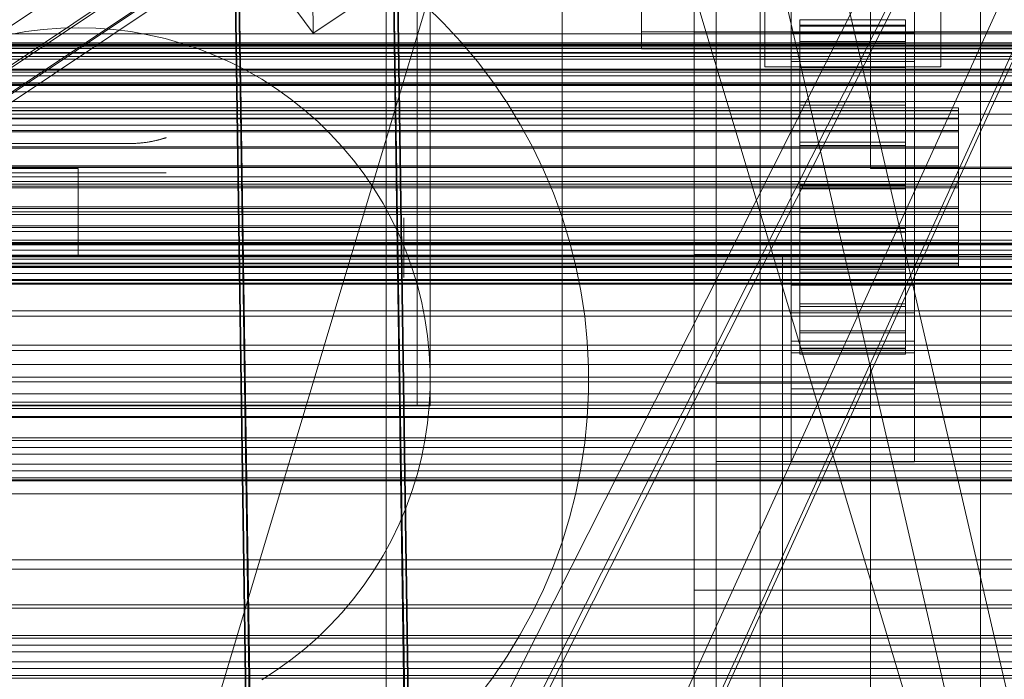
# Model space of a CAD drawing. Header units: millimetres. Extents: x -4738 to 65662, y -68080 to 6847.
# Tile 238 of 256: x 333 to 445, y -34808 to -34733. Entities that reach past the tile are written whole.
import ezdxf

# ---------------------------------------------------------------- set-up
doc = ezdxf.new("R2010")
doc.units = ezdxf.units.MM
for name, color, linetype, lineweight in [('COTAS_O', 1, 'Continuous', 0), ('COTAS_P', 1, 'Continuous', 0), ('frontal_briquetadora', 7, 'Continuous', 0), ('frontal_C01', 7, 'Continuous', 0), ('frontal_C02', 7, 'Continuous', 0), ('frontal_C03', 7, 'Continuous', 0), ('frontal_C05', 7, 'Continuous', 0), ('frontal_mezcladora', 7, 'Continuous', 0), ('frontal_tolva-C01', 7, 'Continuous', 0)]:
    doc.layers.add(name, color=color, linetype=linetype, lineweight=lineweight)
doc.dimstyles.new('R19_100', dxfattribs={"dimtxt": 250, "dimasz": 150, "dimexe": 150, "dimexo": 80, "dimgap": 100, "dimtad": 1, "dimtih": 1, "dimtoh": 1, "dimdsep": 46, "dimcen": 0.09, "dimadec": 0, "dimazin": 0, "dimtfac": 1, "dimtdec": 4, "dimtofl": 0, "dimtmove": 0, "dimatfit": 3, "dimfxl": 1, "dimtolj": 1, "dimtzin": 0, "dimarcsym": 0})

# ---------------------------------------------------------------- blocks, each defined once
blk = doc.blocks.new('DIM_R31_49')
at = {"layer": 'COTAS_P'}
for p, q in [((-150, -32300), (550, -32300)), ((550, -32300), (505, -32450)), ((550, -34900), (550, -32300)), ((550, -32300), (595, -32450)), ((550, -34900), (505, -34750)), ((550, -34900), (595, -34750)), ((-150, -34900), (550, -34900))]:
    blk.add_line(p, q, dxfattribs=at)
blk.add_text('2600 P', height=250, rotation=90, dxfattribs=at).set_placement((450, -33600))
blk = doc.blocks.new('DIM_R31_52')
at = {"layer": 'COTAS_O'}
for p, q in [((-650, -34200), (-500, -34155)), ((650, -34200), (500, -34155)), ((-650, -34900), (-650, -34200)), ((-650, -34200), (650, -34200)), ((-650, -34200), (-500, -34245)), ((650, -34200), (500, -34245)), ((650, -34900), (650, -34200))]:
    blk.add_line(p, q, dxfattribs=at)
blk.add_text('1300 O', height=250, dxfattribs=at).set_placement((0, -34100))
blk = doc.blocks.new('DIM_R31_57')
at = {"layer": 'COTAS_P'}
for p, q in [((-305, -34680), (395, -34680)), ((395, -34680), (350, -34830)), ((395, -36000), (395, -34680)), ((395, -34680), (440, -34830)), ((395, -36000), (350, -35850)), ((395, -36000), (440, -35850)), ((-305, -36000), (395, -36000))]:
    blk.add_line(p, q, dxfattribs=at)
blk.add_text('1320 P', height=250, rotation=90, dxfattribs=at).set_placement((295, -35340))

msp = doc.modelspace()

# ---------------------------------------------------------------- linework, layer by layer
at = {"layer": 'frontal_briquetadora'}
for p, q in [((430, -34736), (430, -34680)), ((210, -34736), (430, -34736)), ((320, -34736), (430, -34736)), ((430, -34750), (430, -34736)), ((210, -34750), (340, -34750)), ((320, -34750), (340, -34750)), ((340, -34760), (340, -34750)), ((430, -34750), (490, -34750)), ((-490, -34760), (490, -34760)), ((-490, -34760), (340, -34760)), ((320, -34760), (340, -34760)), ((320, -34760), (490, -34760)), ((410, -34760), (420, -34760)), ((410, -34940), (410, -34760)), ((420, -34940), (420, -34760))]:
    msp.add_line(p, q, dxfattribs=at)
at = {"layer": 'frontal_C01'}
for p, q in [((410, -34734.501), (410, -34410.962)), ((418, -34593.145), (418, -34738.446)), ((438, -34738.446), (438, -34593.145)), ((707.595, -35975), (390, -34599.343)), ((714.595, -35975), (397, -34599.343)), ((410, -34970.428), (410, -34646.889)), ((360.514, -34878.394), (357.646, -34683.283)), ((375.644, -34683.038), (378.512, -34878.148)), ((360.514, -34883.786), (357.646, -34688.676)), ((378.512, -34883.541), (375.644, -34688.43)), ((410, -35018.576), (410, -34695.038)), ((410, -34695.982), (410, -34734.501)), ((410, -35019.521), (410, -34695.982)), ((417.5, -35304.951), (417.5, -34702.151)), ((442.5, -34702.151), (442.5, -35304.951)), ((412.5, -34990.458), (412.5, -34711.197)), ((404, -34717.205), (404, -34734.46)), ((412.5, -34998.546), (412.5, -34719.286)), ((421, -34766.411), (421, -34725.966)), ((435, -34725.966), (435, -34766.411)), ((404, -34726.757), (404, -34734.46)), ((417.5, -35331.131), (417.5, -34728.332)), ((421, -34729.202), (421, -34769.646)), ((435, -34769.646), (435, -34729.202)), ((442.5, -35331.131), (442.5, -34728.332)), ((418, -34733.054), (418, -34738.446)), ((422, -34743.121), (422, -34733.121)), ((422, -34733.121), (422, -34733.714)), ((422, -34733.121), (434, -34733.121)), ((422, -34733.824), (422, -34733.121)), ((422, -34743.401), (422, -34733.714)), ((422, -34733.714), (422, -34735.56)), ((422, -34733.714), (434, -34733.714)), ((422, -34743.453), (422, -34733.824)), ((422, -34733.824), (434, -34733.824)), ((422, -34735.773), (422, -34733.824)), ((434, -34733.714), (434, -34733.121)), ((434, -34733.121), (434, -34743.121)), ((434, -34733.121), (434, -34733.824)), ((434, -34735.56), (434, -34733.714)), ((434, -34733.714), (434, -34743.401)), ((434, -34733.824), (434, -34743.453)), ((434, -34733.824), (434, -34735.773)), ((438, -34738.446), (438, -34733.054)), ((404, -34734.46), (456, -34734.46)), ((410, -34734.501), (450, -34734.501)), ((410, -35058.04), (410, -34734.501)), ((421, -34737.829), (421, -34734.594)), ((421, -34734.594), (435, -34734.594)), ((421, -34775.039), (421, -34734.594)), ((435, -34734.594), (435, -34737.829)), ((435, -34734.594), (435, -34775.039)), ((422, -34744.276), (422, -34735.56)), ((422, -34735.56), (422, -34738.536)), ((422, -34735.56), (434, -34735.56)), ((422, -34744.377), (422, -34735.773)), ((422, -34735.773), (434, -34735.773)), ((422, -34738.836), (422, -34735.773)), ((434, -34738.536), (434, -34735.56)), ((434, -34735.56), (434, -34744.276)), ((434, -34735.773), (434, -34744.377)), ((434, -34735.773), (434, -34738.836)), ((435, -34737.829), (421, -34737.829)), ((421, -34737.829), (421, -34778.274)), ((435, -34778.274), (435, -34737.829)), ((418, -34738.446), (438, -34738.446)), ((422, -34745.685), (422, -34738.536)), ((422, -34738.536), (422, -34742.437)), ((422, -34738.536), (434, -34738.536)), ((422, -34745.828), (422, -34738.836)), ((422, -34738.836), (434, -34738.836)), ((422, -34742.805), (422, -34738.836)), ((434, -34742.437), (434, -34738.536)), ((434, -34738.536), (434, -34745.685)), ((434, -34738.836), (434, -34745.828)), ((434, -34738.836), (434, -34742.805)), ((422, -34747.533), (422, -34742.437)), ((422, -34742.437), (422, -34746.997)), ((422, -34742.437), (434, -34742.437)), ((422, -34747.708), (422, -34742.805)), ((422, -34742.805), (434, -34742.805)), ((422, -34747.408), (422, -34742.805)), ((434, -34746.997), (434, -34742.437)), ((434, -34742.437), (434, -34747.533)), ((434, -34742.805), (434, -34747.708)), ((434, -34742.805), (434, -34747.408)), ((-440, -34743.121), (440, -34743.121)), ((-440, -34743.401), (440, -34743.401)), ((-440, -34743.453), (440, -34743.453)), ((422, -34743.401), (422, -34743.121)), ((434, -34743.121), (422, -34743.121)), ((422, -34743.121), (422, -34743.453)), ((422, -34744.276), (422, -34743.401)), ((434, -34743.401), (422, -34743.401)), ((434, -34743.453), (422, -34743.453)), ((422, -34743.453), (422, -34744.377)), ((434, -34743.121), (434, -34743.401)), ((434, -34743.453), (434, -34743.121)), ((434, -34743.401), (434, -34744.276)), ((434, -34744.377), (434, -34743.453)), ((440, -34743.401), (440, -34743.121)), ((440, -34743.121), (440, -34743.453)), ((440, -34744.276), (440, -34743.401)), ((440, -34743.453), (440, -34744.377)), ((-440, -34744.276), (440, -34744.276)), ((-440, -34744.377), (440, -34744.377)), ((422, -34745.685), (422, -34744.276)), ((434, -34744.276), (422, -34744.276)), ((434, -34744.377), (422, -34744.377)), ((422, -34744.377), (422, -34745.828)), ((434, -34744.276), (434, -34745.685)), ((434, -34745.828), (434, -34744.377)), ((440, -34745.685), (440, -34744.276)), ((440, -34744.377), (440, -34745.828)), ((-440, -34745.685), (440, -34745.685)), ((-440, -34745.828), (440, -34745.828)), ((422, -34747.533), (422, -34745.685)), ((434, -34745.685), (422, -34745.685)), ((434, -34745.828), (422, -34745.828)), ((422, -34745.828), (422, -34747.708)), ((434, -34745.685), (434, -34747.533)), ((434, -34747.708), (434, -34745.828)), ((440, -34747.533), (440, -34745.685)), ((440, -34745.828), (440, -34747.708)), ((422, -34746.997), (422, -34749.694)), ((434, -34746.997), (422, -34746.997)), ((422, -34746.997), (422, -34751.907)), ((434, -34749.694), (434, -34746.997)), ((434, -34751.907), (434, -34746.997)), ((-440, -34747.533), (440, -34747.533)), ((-440, -34747.708), (440, -34747.708)), ((422, -34749.888), (422, -34747.408)), ((422, -34747.408), (434, -34747.408)), ((422, -34752.333), (422, -34747.408)), ((422, -34749.694), (422, -34747.533)), ((434, -34747.533), (422, -34747.533)), ((434, -34747.708), (422, -34747.708)), ((422, -34747.708), (422, -34749.888)), ((434, -34747.408), (434, -34749.888)), ((434, -34747.408), (434, -34752.333)), ((434, -34747.533), (434, -34749.694)), ((434, -34749.888), (434, -34747.708)), ((440, -34749.694), (440, -34747.533)), ((440, -34747.708), (440, -34749.888)), ((440, -34749.694), (-440, -34749.694)), ((-440, -34749.888), (440, -34749.888)), ((422, -34749.694), (434, -34749.694)), ((422, -34752.019), (422, -34749.694)), ((434, -34749.888), (422, -34749.888)), ((422, -34749.888), (422, -34752.221)), ((434, -34749.694), (434, -34752.019)), ((434, -34752.221), (434, -34749.888)), ((440, -34752.019), (440, -34749.694)), ((440, -34749.888), (440, -34752.221)), ((-440, -34752.019), (440, -34752.019)), ((-440, -34752.221), (440, -34752.221)), ((422, -34752.019), (422, -34751.907)), ((422, -34751.907), (422, -34756.832)), ((422, -34751.907), (434, -34751.907)), ((422, -34754.352), (422, -34752.019)), ((434, -34752.019), (422, -34752.019)), ((422, -34752.221), (422, -34752.333)), ((434, -34752.221), (422, -34752.221)), ((422, -34752.221), (422, -34754.547)), ((422, -34752.333), (434, -34752.333)), ((422, -34757.243), (422, -34752.333)), ((434, -34756.832), (434, -34751.907)), ((434, -34751.907), (434, -34752.019)), ((434, -34752.019), (434, -34754.352)), ((434, -34752.333), (434, -34752.221)), ((434, -34754.547), (434, -34752.221)), ((434, -34752.333), (434, -34757.243)), ((440, -34754.352), (440, -34752.019)), ((440, -34752.221), (440, -34754.547)), ((-440, -34754.352), (440, -34754.352)), ((-440, -34754.547), (440, -34754.547)), ((422, -34756.533), (422, -34754.352)), ((422, -34754.352), (422, -34756.832)), ((434, -34754.352), (422, -34754.352)), ((422, -34754.547), (422, -34757.243)), ((434, -34754.547), (422, -34754.547)), ((422, -34754.547), (422, -34756.707)), ((434, -34756.832), (434, -34754.352)), ((434, -34754.352), (434, -34756.533)), ((434, -34757.243), (434, -34754.547)), ((434, -34756.707), (434, -34754.547)), ((440, -34756.533), (440, -34754.352)), ((440, -34754.547), (440, -34756.707)), ((-440, -34756.533), (440, -34756.533)), ((-440, -34756.707), (440, -34756.707)), ((422, -34758.412), (422, -34756.533)), ((422, -34756.533), (422, -34761.435)), ((434, -34756.533), (422, -34756.533)), ((422, -34756.707), (422, -34761.804)), ((434, -34756.707), (422, -34756.707)), ((422, -34756.707), (422, -34758.555)), ((422, -34756.832), (422, -34761.435)), ((422, -34756.832), (434, -34756.832)), ((422, -34757.243), (434, -34757.243)), ((422, -34761.804), (422, -34757.243)), ((434, -34761.435), (434, -34756.533)), ((434, -34756.533), (434, -34758.412)), ((434, -34761.804), (434, -34756.707)), ((434, -34758.555), (434, -34756.707)), ((434, -34761.435), (434, -34756.832)), ((434, -34757.243), (434, -34761.804)), ((440, -34758.412), (440, -34756.533)), ((440, -34756.707), (440, -34758.555)), ((-440, -34758.412), (440, -34758.412)), ((422, -34759.864), (422, -34758.412)), ((422, -34758.412), (422, -34765.404)), ((434, -34758.412), (422, -34758.412)), ((434, -34765.404), (434, -34758.412)), ((434, -34758.412), (434, -34759.864)), ((440, -34759.864), (440, -34758.412)), ((-440, -34758.555), (440, -34758.555)), ((422, -34758.555), (422, -34765.705)), ((434, -34758.555), (422, -34758.555)), ((422, -34758.555), (422, -34759.964)), ((434, -34765.705), (434, -34758.555)), ((434, -34759.964), (434, -34758.555)), ((440, -34758.555), (440, -34759.964)), ((-440, -34759.864), (440, -34759.864)), ((-440, -34759.964), (440, -34759.964)), ((422, -34760.787), (422, -34759.864)), ((422, -34759.864), (422, -34768.467)), ((434, -34759.864), (422, -34759.864)), ((422, -34759.964), (422, -34768.68)), ((434, -34759.964), (422, -34759.964)), ((422, -34759.964), (422, -34760.839)), ((434, -34768.467), (434, -34759.864)), ((434, -34759.864), (434, -34760.787)), ((434, -34768.68), (434, -34759.964)), ((434, -34760.839), (434, -34759.964)), ((440, -34760.787), (440, -34759.864)), ((440, -34759.964), (440, -34760.839)), ((-440, -34760.787), (440, -34760.787)), ((-440, -34760.839), (440, -34760.839)), ((-440, -34761.12), (440, -34761.12)), ((422, -34761.12), (422, -34760.787)), ((422, -34760.787), (422, -34770.417)), ((434, -34760.787), (422, -34760.787)), ((422, -34760.839), (422, -34770.527)), ((434, -34760.839), (422, -34760.839)), ((422, -34760.839), (422, -34761.12)), ((422, -34761.12), (422, -34771.119)), ((434, -34761.12), (422, -34761.12)), ((422, -34761.435), (422, -34765.404)), ((422, -34761.435), (434, -34761.435)), ((422, -34761.804), (434, -34761.804)), ((422, -34765.705), (422, -34761.804)), ((434, -34770.417), (434, -34760.787)), ((434, -34760.787), (434, -34761.12)), ((434, -34770.527), (434, -34760.839)), ((434, -34761.12), (434, -34760.839)), ((434, -34771.119), (434, -34761.12)), ((434, -34765.404), (434, -34761.435)), ((434, -34761.804), (434, -34765.705)), ((440, -34761.12), (440, -34760.787)), ((440, -34760.839), (440, -34761.12)), ((421, -34775.655), (421, -34763.252)), ((421, -34763.252), (435, -34763.252)), ((421, -34770.956), (421, -34763.252)), ((435, -34763.252), (435, -34775.655)), ((435, -34763.252), (435, -34770.956)), ((422, -34765.404), (422, -34768.467)), ((422, -34765.404), (434, -34765.404)), ((422, -34765.705), (434, -34765.705)), ((422, -34768.68), (422, -34765.705)), ((434, -34768.467), (434, -34765.404)), ((434, -34765.705), (434, -34768.68)), ((435, -34766.411), (421, -34766.411)), ((421, -34766.411), (421, -34769.646)), ((435, -34769.646), (435, -34766.411)), ((422, -34768.467), (422, -34770.417)), ((422, -34768.467), (434, -34768.467)), ((434, -34770.417), (434, -34768.467)), ((421, -34769.646), (435, -34769.646)), ((422, -34768.68), (434, -34768.68)), ((422, -34770.527), (422, -34768.68)), ((434, -34768.68), (434, -34770.527)), ((422, -34770.417), (422, -34771.119)), ((422, -34770.417), (434, -34770.417)), ((422, -34770.527), (434, -34770.527)), ((422, -34771.119), (422, -34770.527)), ((434, -34771.119), (434, -34770.417)), ((434, -34770.527), (434, -34771.119)), ((435, -34770.956), (421, -34770.956)), ((421, -34770.956), (421, -34783.358)), ((422, -34771.119), (434, -34771.119)), ((435, -34783.358), (435, -34770.956)), ((435, -34775.039), (421, -34775.039)), ((421, -34775.039), (421, -34778.274)), ((435, -34778.274), (435, -34775.039)), ((435, -34775.655), (421, -34775.655)), ((421, -34775.655), (421, -34783.358)), ((435, -34783.358), (435, -34775.655)), ((421, -34778.274), (435, -34778.274)), ((421, -34783.358), (435, -34783.358))]:
    msp.add_line(p, q, dxfattribs=at)
at = {"layer": 'frontal_C02'}
for p, q in [((410, -34759.774), (410, -34402.112)), ((417.5, -34946.786), (417.5, -34407.76)), ((442.5, -34407.76), (442.5, -34946.786)), ((417.5, -34973.672), (417.5, -34434.646)), ((442.5, -34973.672), (442.5, -34434.646)), ((410, -34797.956), (410, -34440.294)), ((410, -34936.365), (410, -34578.704)), ((410, -34984.093), (410, -34626.431)), ((360.514, -34906.365), (357.646, -34712.96)), ((375.644, -34712.717), (378.512, -34906.121)), ((173.554, -34839.982), (357.863, -34716.728)), ((404, -34717.334), (404, -34736.409)), ((360.514, -34912.326), (357.646, -34718.921)), ((378.512, -34912.083), (375.644, -34718.678)), ((366.618, -34720.317), (366.675, -34734.624)), ((175.016, -34843.792), (359.326, -34720.537)), ((171.275, -34845.965), (355.584, -34722.71)), ((175.521, -34846.427), (359.83, -34723.173)), ((173.584, -34847.553), (357.893, -34724.298)), ((175.032, -34847.71), (359.341, -34724.456)), ((360.939, -34726.807), (366.675, -34734.624)), ((366.675, -34734.624), (378.143, -34726.955)), ((380, -34760.309), (380, -34729.085)), ((380, -34772.309), (380, -34729.085)), ((404, -34728.772), (404, -34736.409)), ((404, -34736.409), (456, -34736.409)), ((480, -34760.309), (380, -34760.309)), ((380, -34760.309), (380, -34772.309)), ((450, -34759.774), (410, -34759.774)), ((410, -34759.774), (410, -34797.956)), ((410, -35117.436), (410, -34759.774)), ((430, -34772.309), (-430, -34772.309)), ((380, -34772.309), (480, -34772.309)), ((430, -34772.309), (430, -34777.309)), ((412.5, -34783.336), (412.5, -34774.394)), ((412.5, -34774.394), (447.5, -34774.394)), ((412.5, -34955.758), (412.5, -34774.394)), ((430, -34777.309), (-430, -34777.309)), ((430, -34777.309), (430, -34827.309)), ((447.5, -34783.336), (412.5, -34783.336)), ((412.5, -34964.7), (412.5, -34783.336)), ((410, -34797.956), (450, -34797.956)), ((410, -35155.618), (410, -34797.956))]:
    msp.add_line(p, q, dxfattribs=at)
at = {"layer": 'frontal_C03'}
for p, q in [((1250, -34734.714), (-1250, -34734.714)), ((1496, -34735.881), (-1496, -34735.881)), ((1250, -34735.711), (-1250, -34735.711)), ((1250, -34736.028), (-1250, -34736.028)), ((1496, -34736.382), (-1496, -34736.382)), ((1250, -34736.193), (-1250, -34736.193)), ((1250, -34736.822), (-1250, -34736.822)), ((1250, -34736.881), (-1250, -34736.881)), ((1250, -34737.257), (-1250, -34737.257)), ((-1250, -34737.586), (1250, -34737.586)), ((-1575.677, -34738.815), (1575.677, -34738.815)), ((1496, -34738.722), (-1496, -34738.722)), ((1496, -34739.057), (-1496, -34739.057)), ((1250, -34738.709), (-1250, -34738.709)), ((1250, -34739.473), (-1250, -34739.473)), ((1496, -34740.323), (-1496, -34740.323)), ((1496, -34740.44), (-1496, -34740.44)), ((1250, -34740.267), (-1250, -34740.267)), ((1250, -34740.584), (-1250, -34740.584)), ((1250, -34741.309), (-1250, -34741.309)), ((1250, -34742.381), (-1250, -34742.381)), ((1250, -34743.834), (-1250, -34743.834)), ((1250, -34745.088), (-1250, -34745.088)), ((1250, -34749.867), (-1250, -34749.867)), ((1250, -34750.937), (-1250, -34750.937)), ((1250, -34751.472), (-1250, -34751.472)), ((1250, -34751.774), (-1250, -34751.774)), ((1250, -34754.94), (-1250, -34754.94)), ((1250, -34755.234), (-1250, -34755.234)), ((-1699.4, -34757.169), (1699.4, -34757.169)), ((1250, -34758.169), (-1250, -34758.169)), ((1250, -34758.486), (-1250, -34758.486)), ((1496, -34758.577), (-1496, -34758.577)), ((1496, -34758.695), (-1496, -34758.695)), ((1250, -34759.28), (-1250, -34759.28)), ((1496, -34759.961), (-1496, -34759.961)), ((1496, -34760.296), (-1496, -34760.296)), ((-1250, -34760.044), (1250, -34760.044)), ((1250, -34761.167), (-1250, -34761.167)), ((-1250, -34761.253), (1250, -34761.253)), ((1496, -34762.636), (-1496, -34762.636)), ((1250, -34761.931), (-1250, -34761.931)), ((1250, -34762.725), (-1250, -34762.725)), ((1496, -34763.137), (-1496, -34763.137)), ((1250, -34763.041), (-1250, -34763.041)), ((1250, -34763.146), (-1250, -34763.146)), ((-1496, -34766.194), (1496, -34766.194)), ((1496, -34766.785), (-1496, -34766.785)), ((1496, -34770.094), (-1496, -34770.094)), ((1496, -34770.685), (-1496, -34770.685)), ((1496, -34773.742), (-1496, -34773.742)), ((1250, -34773.733), (-1250, -34773.733)), ((1496, -34774.244), (-1496, -34774.244)), ((1250, -34775.626), (-1250, -34775.626)), ((1496, -34776.583), (-1496, -34776.583)), ((1496, -34776.918), (-1496, -34776.918)), ((1496, -34778.184), (-1496, -34778.184)), ((1496, -34778.302), (-1496, -34778.302)), ((1250, -34780.627), (-1250, -34780.627)), ((1250, -34780.943), (-1250, -34780.943)), ((1250, -34781.737), (-1250, -34781.737)), ((-1250, -34782.501), (1250, -34782.501)), ((1250, -34783.624), (-1250, -34783.624)), ((1250, -34784.388), (-1250, -34784.388)), ((1250, -34785.182), (-1250, -34785.182)), ((1250, -34785.407), (-1250, -34785.407)), ((1250, -34785.499), (-1250, -34785.499)), ((1250, -34787.012), (-1250, -34787.012)), ((1250, -34794.498), (-1250, -34794.498)), ((1250, -34795.571), (-1250, -34795.571)), ((1250, -34799.622), (-1250, -34799.622)), ((1250, -34799.999), (-1250, -34799.999)), ((1250, -34803.084), (-1250, -34803.084)), ((1250, -34803.401), (-1250, -34803.401)), ((1250, -34804.195), (-1250, -34804.195)), ((-1250, -34804.959), (1250, -34804.959)), ((1250, -34806.082), (-1250, -34806.082)), ((1250, -34806.846), (-1250, -34806.846)), ((1250, -34807.64), (-1250, -34807.64)), ((1250, -34807.957), (-1250, -34807.957))]:
    msp.add_line(p, q, dxfattribs=at)
at = {"layer": 'frontal_C05'}
for p, q in [((378.5, -34777), (378.5, -34679)), ((380, -34777), (380, -34679)), ((375, -34849), (375, -34689)), ((379.45, -34731.483), (381.52, -34733.502)), ((381.52, -34733.502), (383.487, -34735.622)), ((334.038, -34734.447), (332.074, -34734.793)), ((336.017, -34734.199), (334.038, -34734.447)), ((338.006, -34734.05), (336.017, -34734.199)), ((340, -34734), (338.006, -34734.05)), ((340, -34734), (341.994, -34734.05)), ((343.983, -34734.199), (341.994, -34734.05)), ((345.962, -34734.447), (343.983, -34734.199)), ((347.926, -34734.793), (345.962, -34734.447)), ((349.87, -34735.237), (347.926, -34734.793)), ((351.79, -34735.777), (349.87, -34735.237)), ((353.681, -34736.412), (351.79, -34735.777)), ((383.487, -34735.622), (385.346, -34737.838)), ((355.537, -34737.141), (353.681, -34736.412)), ((357.355, -34737.961), (355.537, -34737.141)), ((359.13, -34738.871), (357.355, -34737.961)), ((385.346, -34737.838), (387.092, -34740.143)), ((360.857, -34739.868), (359.13, -34738.871)), ((362.533, -34740.95), (360.857, -34739.868)), ((387.092, -34740.143), (388.722, -34742.532)), ((364.152, -34742.115), (362.533, -34740.95)), ((365.712, -34743.358), (364.152, -34742.115)), ((388.722, -34742.532), (390.229, -34745)), ((367.207, -34744.678), (365.712, -34743.358)), ((368.635, -34746.071), (367.207, -34744.678)), ((390.229, -34745), (391.613, -34747.54)), ((369.991, -34747.533), (368.635, -34746.071)), ((346, -34747.157), (314, -34747.157)), ((346, -34747.157), (346.176, -34747.156)), ((346, -34747.157), (346.074, -34747.157)), ((346.148, -34747.156), (346.074, -34747.157)), ((346.272, -34747.154), (346.148, -34747.156)), ((346.176, -34747.156), (346.352, -34747.152)), ((346.395, -34747.151), (346.272, -34747.154)), ((346.352, -34747.152), (346.527, -34747.146)), ((346.518, -34747.146), (346.395, -34747.151)), ((346.64, -34747.14), (346.518, -34747.146)), ((346.527, -34747.146), (346.702, -34747.137)), ((346.762, -34747.133), (346.64, -34747.14)), ((346.702, -34747.137), (346.875, -34747.125)), ((346.884, -34747.124), (346.762, -34747.133)), ((346.875, -34747.125), (347.048, -34747.111)), ((347.005, -34747.115), (346.884, -34747.124)), ((347.125, -34747.104), (347.005, -34747.115)), ((347.048, -34747.111), (347.219, -34747.095)), ((347.245, -34747.092), (347.125, -34747.104)), ((347.219, -34747.095), (347.389, -34747.076)), ((347.364, -34747.079), (347.245, -34747.092)), ((347.482, -34747.065), (347.364, -34747.079)), ((347.389, -34747.076), (347.557, -34747.055)), ((347.6, -34747.05), (347.482, -34747.065)), ((347.557, -34747.055), (347.723, -34747.033)), ((347.716, -34747.034), (347.6, -34747.05)), ((347.831, -34747.017), (347.716, -34747.034)), ((347.723, -34747.033), (347.887, -34747.008)), ((347.945, -34746.999), (347.831, -34747.017)), ((347.887, -34747.008), (348.048, -34746.981)), ((348.058, -34746.98), (347.945, -34746.999)), ((348.048, -34746.981), (348.207, -34746.953)), ((348.169, -34746.96), (348.058, -34746.98)), ((348.279, -34746.94), (348.169, -34746.96)), ((348.207, -34746.953), (348.362, -34746.924)), ((348.387, -34746.919), (348.279, -34746.94)), ((348.362, -34746.924), (348.514, -34746.893)), ((348.493, -34746.898), (348.387, -34746.919)), ((348.597, -34746.876), (348.493, -34746.898)), ((348.514, -34746.893), (348.661, -34746.862)), ((348.7, -34746.853), (348.597, -34746.876)), ((348.661, -34746.862), (348.805, -34746.83)), ((348.8, -34746.831), (348.7, -34746.853)), ((348.898, -34746.808), (348.8, -34746.831)), ((348.805, -34746.83), (348.944, -34746.797)), ((348.994, -34746.785), (348.898, -34746.808)), ((348.944, -34746.797), (349.064, -34746.767)), ((349.088, -34746.761), (348.994, -34746.785)), ((349.064, -34746.767), (349.169, -34746.741)), ((349.179, -34746.738), (349.088, -34746.761)), ((349.169, -34746.741), (349.271, -34746.714)), ((349.268, -34746.715), (349.179, -34746.738)), ((349.352, -34746.692), (349.268, -34746.715)), ((349.271, -34746.714), (349.368, -34746.688)), ((349.434, -34746.67), (349.352, -34746.692)), ((349.368, -34746.688), (349.46, -34746.662)), ((349.511, -34746.648), (349.434, -34746.67)), ((349.46, -34746.662), (349.547, -34746.638)), ((349.583, -34746.627), (349.511, -34746.648)), ((349.547, -34746.638), (349.627, -34746.614)), ((349.651, -34746.607), (349.583, -34746.627)), ((349.627, -34746.614), (349.701, -34746.592)), ((349.714, -34746.589), (349.651, -34746.607)), ((349.701, -34746.592), (349.768, -34746.572)), ((349.771, -34746.571), (349.714, -34746.589)), ((349.768, -34746.572), (349.828, -34746.554)), ((349.822, -34746.556), (349.771, -34746.571)), ((349.868, -34746.542), (349.822, -34746.556)), ((349.828, -34746.554), (349.879, -34746.538)), ((349.907, -34746.529), (349.868, -34746.542)), ((349.879, -34746.538), (349.918, -34746.526)), ((349.94, -34746.519), (349.907, -34746.529)), ((349.918, -34746.526), (349.947, -34746.517)), ((349.966, -34746.511), (349.94, -34746.519)), ((349.947, -34746.517), (349.97, -34746.51)), ((349.985, -34746.505), (349.966, -34746.511)), ((349.97, -34746.51), (349.986, -34746.504)), ((349.996, -34746.501), (349.985, -34746.505)), ((349.986, -34746.504), (349.996, -34746.501)), ((375, -34746.5), (375, -34746.516)), ((375, -34746.562), (375, -34746.516)), ((375, -34746.64), (375, -34746.562)), ((375, -34746.748), (375, -34746.64)), ((375, -34746.887), (375, -34746.748)), ((375, -34747.055), (375, -34746.887)), ((375, -34747.254), (375, -34747.055)), ((375, -34747.482), (375, -34747.254)), ((395, -34746.5), (395, -34746.516)), ((395, -34746.516), (395, -34746.562)), ((395, -34746.562), (395, -34746.64)), ((395, -34746.64), (395, -34746.748)), ((395, -34746.748), (395, -34746.887)), ((395, -34746.887), (395, -34747.055)), ((395, -34747.055), (395, -34747.254)), ((395, -34747.254), (395, -34747.482)), ((371.273, -34749.06), (369.991, -34747.533)), ((375, -34747.738), (375, -34747.482)), ((375, -34748.022), (375, -34747.738)), ((375, -34748.334), (375, -34748.022)), ((375, -34748.672), (375, -34748.334)), ((391.613, -34747.54), (392.867, -34750.145)), ((395, -34747.482), (395, -34747.738)), ((395, -34747.738), (395, -34748.022)), ((395, -34748.022), (395, -34748.334)), ((395, -34748.334), (395, -34748.672)), ((372.478, -34750.65), (371.273, -34749.06)), ((375, -34749.036), (375, -34748.672)), ((375, -34749.424), (375, -34749.036)), ((375, -34749.837), (375, -34749.424)), ((395, -34748.672), (395, -34749.036)), ((395, -34749.036), (395, -34749.424)), ((395, -34749.424), (395, -34749.837)), ((314, -34750.5), (346, -34750.5)), ((346, -34750.5), (346.196, -34750.5)), ((346.196, -34750.5), (346.392, -34750.5)), ((346.392, -34750.5), (346.587, -34750.5)), ((346.587, -34750.5), (346.78, -34750.5)), ((346.78, -34750.5), (346.972, -34750.5)), ((346.972, -34750.5), (347.161, -34750.5)), ((347.161, -34750.5), (347.348, -34750.5)), ((347.348, -34750.5), (347.531, -34750.5)), ((347.531, -34750.5), (347.71, -34750.5)), ((347.71, -34750.5), (347.886, -34750.5)), ((347.886, -34750.5), (348.056, -34750.5)), ((348.056, -34750.5), (348.222, -34750.5)), ((348.222, -34750.5), (348.383, -34750.5)), ((348.383, -34750.5), (348.538, -34750.5)), ((348.538, -34750.5), (348.686, -34750.5)), ((348.686, -34750.5), (348.828, -34750.5)), ((348.828, -34750.5), (348.964, -34750.5)), ((348.964, -34750.5), (349.092, -34750.5)), ((349.092, -34750.5), (349.213, -34750.5)), ((349.213, -34750.5), (349.326, -34750.5)), ((349.326, -34750.5), (349.431, -34750.5)), ((349.431, -34750.5), (349.528, -34750.5)), ((349.528, -34750.5), (349.616, -34750.5)), ((349.616, -34750.5), (349.696, -34750.5)), ((349.696, -34750.5), (349.766, -34750.5)), ((349.766, -34750.5), (349.828, -34750.5)), ((349.828, -34750.5), (349.88, -34750.5)), ((349.88, -34750.5), (349.923, -34750.5)), ((349.923, -34750.5), (349.957, -34750.5)), ((349.957, -34750.5), (349.981, -34750.5)), ((349.981, -34750.5), (349.995, -34750.5)), ((373.601, -34752.298), (372.478, -34750.65)), ((375, -34750.272), (375, -34749.837)), ((375, -34750.729), (375, -34750.272)), ((392.867, -34750.145), (393.991, -34752.81)), ((395, -34749.837), (395, -34750.272)), ((395, -34750.272), (395, -34750.729)), ((375, -34751.206), (375, -34750.729)), ((375, -34751.703), (375, -34751.206)), ((375, -34752.218), (375, -34751.703)), ((395, -34750.729), (395, -34751.206)), ((395, -34751.206), (395, -34751.703)), ((395, -34751.703), (395, -34752.218)), ((374.641, -34754), (373.601, -34752.298)), ((375, -34752.75), (375, -34752.218)), ((375, -34753.297), (375, -34752.75)), ((393.991, -34752.81), (394.98, -34755.528)), ((395, -34752.218), (395, -34752.75)), ((395, -34752.75), (395, -34753.297)), ((375.595, -34755.752), (374.641, -34754)), ((375, -34753.859), (375, -34753.297)), ((375, -34754.433), (375, -34753.859)), ((395, -34753.297), (395, -34753.859)), ((395, -34753.859), (395, -34754.433)), ((375, -34755.019), (375, -34754.433)), ((375, -34755.614), (375, -34755.019)), ((395, -34754.433), (395, -34755.019)), ((395, -34755.019), (395, -34755.614)), ((375, -34756.218), (375, -34755.614)), ((375, -34756.829), (375, -34756.218)), ((376.46, -34757.549), (375.595, -34755.752)), ((377, -34755.604), (377, -34755.617)), ((377, -34755.617), (377, -34755.638)), ((377, -34755.638), (377, -34755.667)), ((377, -34755.667), (377, -34755.705)), ((377, -34755.705), (377, -34755.751)), ((377, -34755.751), (377, -34755.805)), ((377, -34755.805), (377, -34755.867)), ((377, -34755.867), (377, -34755.937)), ((377, -34755.937), (377, -34756.014)), ((377, -34756.014), (377, -34756.099)), ((377, -34756.099), (377, -34756.191)), ((377, -34756.191), (377, -34756.29)), ((377, -34756.29), (377, -34756.395)), ((394.98, -34755.528), (395.832, -34758.291)), ((395, -34755.617), (395, -34755.604)), ((395, -34755.614), (395, -34756.218)), ((395, -34755.638), (395, -34755.617)), ((395, -34755.667), (395, -34755.638)), ((395, -34755.705), (395, -34755.667)), ((395, -34755.751), (395, -34755.705)), ((395, -34755.805), (395, -34755.751)), ((395, -34755.867), (395, -34755.805)), ((395, -34755.937), (395, -34755.867)), ((395, -34756.014), (395, -34755.937)), ((395, -34756.099), (395, -34756.014)), ((395, -34756.191), (395, -34756.099)), ((395, -34756.29), (395, -34756.191)), ((395, -34756.218), (395, -34756.829)), ((395, -34756.395), (395, -34756.29)), ((375, -34757.446), (375, -34756.829)), ((377, -34756.395), (377, -34756.508)), ((377, -34756.508), (377, -34756.626)), ((377, -34756.626), (377, -34756.75)), ((377, -34756.75), (377, -34756.88)), ((377, -34756.88), (377, -34757.015)), ((377, -34757.015), (377, -34757.155)), ((377, -34757.155), (377, -34757.3)), ((377, -34757.3), (377, -34757.449)), ((395, -34756.508), (395, -34756.395)), ((395, -34756.626), (395, -34756.508)), ((395, -34756.75), (395, -34756.626)), ((395, -34756.88), (395, -34756.75)), ((395, -34756.829), (395, -34757.446)), ((395, -34757.015), (395, -34756.88)), ((395, -34757.155), (395, -34757.015)), ((395, -34757.3), (395, -34757.155)), ((395, -34757.449), (395, -34757.3)), ((375, -34758.066), (375, -34757.446)), ((375, -34758.688), (375, -34758.066)), ((377.235, -34759.386), (376.46, -34757.549)), ((377, -34757.449), (377, -34757.602)), ((377, -34757.602), (377, -34757.758)), ((377, -34757.758), (377, -34757.917)), ((377, -34757.917), (377, -34758.079)), ((377, -34758.079), (377, -34758.243)), ((377, -34758.243), (377, -34758.41)), ((377, -34758.41), (377, -34758.577)), ((395, -34757.446), (395, -34758.066)), ((395, -34757.602), (395, -34757.449)), ((395, -34757.758), (395, -34757.602)), ((395, -34757.917), (395, -34757.758)), ((395, -34758.079), (395, -34757.917)), ((395, -34758.066), (395, -34758.688)), ((395, -34758.243), (395, -34758.079)), ((395, -34758.41), (395, -34758.243)), ((395, -34758.577), (395, -34758.41)), ((395.832, -34758.291), (396.546, -34761.094)), ((375, -34759.312), (375, -34758.688)), ((375, -34759.934), (375, -34759.312)), ((377, -34758.577), (377, -34758.746)), ((377, -34758.746), (377, -34758.915)), ((377, -34758.915), (377, -34759.085)), ((377, -34759.085), (377, -34759.254)), ((377, -34759.254), (377, -34759.423)), ((377, -34759.423), (377, -34759.59)), ((377, -34759.59), (377, -34759.757)), ((377.917, -34761.261), (377.235, -34759.386)), ((395, -34758.746), (395, -34758.577)), ((395, -34758.688), (395, -34759.312)), ((395, -34758.915), (395, -34758.746)), ((395, -34759.085), (395, -34758.915)), ((395, -34759.254), (395, -34759.085)), ((395, -34759.423), (395, -34759.254)), ((395, -34759.312), (395, -34759.934)), ((395, -34759.59), (395, -34759.423)), ((395, -34759.757), (395, -34759.59)), ((375, -34760.554), (375, -34759.934)), ((375, -34761.171), (375, -34760.554)), ((377, -34759.757), (377, -34759.921)), ((377, -34759.921), (377, -34760.083)), ((377, -34760.083), (377, -34760.242)), ((377, -34760.242), (377, -34760.398)), ((377, -34760.398), (377, -34760.551)), ((377, -34760.551), (377, -34760.7)), ((377, -34760.7), (377, -34760.845)), ((395, -34759.921), (395, -34759.757)), ((395, -34760.083), (395, -34759.921)), ((395, -34759.934), (395, -34760.554)), ((395, -34760.242), (395, -34760.083)), ((395, -34760.398), (395, -34760.242)), ((395, -34760.551), (395, -34760.398)), ((395, -34760.7), (395, -34760.551)), ((395, -34760.554), (395, -34761.171)), ((395, -34760.845), (395, -34760.7)), ((375, -34761.782), (375, -34761.171)), ((375, -34762.386), (375, -34761.782)), ((377, -34760.845), (377, -34760.985)), ((377, -34760.985), (377, -34761.12)), ((377, -34761.12), (377, -34761.25)), ((377, -34761.25), (377, -34761.374)), ((377, -34761.374), (377, -34761.492)), ((377, -34761.492), (377, -34761.605)), ((377, -34761.605), (377, -34761.71)), ((377, -34761.71), (377, -34761.809)), ((377, -34761.809), (377, -34761.901)), ((378.505, -34763.166), (377.917, -34761.261)), ((395, -34760.985), (395, -34760.845)), ((395, -34761.12), (395, -34760.985)), ((395, -34761.25), (395, -34761.12)), ((395, -34761.171), (395, -34761.782)), ((395, -34761.374), (395, -34761.25)), ((395, -34761.492), (395, -34761.374)), ((395, -34761.605), (395, -34761.492)), ((395, -34761.71), (395, -34761.605)), ((395, -34761.809), (395, -34761.71)), ((395, -34761.782), (395, -34762.386)), ((395, -34761.901), (395, -34761.809)), ((396.546, -34761.094), (397.119, -34763.928)), ((375, -34762.981), (375, -34762.386)), ((375, -34763.567), (375, -34762.981)), ((377, -34761.901), (377, -34761.986)), ((377, -34761.986), (377, -34762.063)), ((377, -34762.063), (377, -34762.133)), ((377, -34762.133), (377, -34762.195)), ((377, -34762.195), (377, -34762.249)), ((377, -34762.249), (377, -34762.295)), ((377, -34762.295), (377, -34762.333)), ((377, -34762.333), (377, -34762.362)), ((377, -34762.362), (377, -34762.383)), ((377, -34762.383), (377, -34762.396)), ((395, -34761.986), (395, -34761.901)), ((395, -34762.063), (395, -34761.986)), ((395, -34762.133), (395, -34762.063)), ((395, -34762.195), (395, -34762.133)), ((395, -34762.249), (395, -34762.195)), ((395, -34762.295), (395, -34762.249)), ((395, -34762.333), (395, -34762.295)), ((395, -34762.362), (395, -34762.333)), ((395, -34762.383), (395, -34762.362)), ((395, -34762.396), (395, -34762.383)), ((395, -34762.386), (395, -34762.981)), ((395, -34762.981), (395, -34763.567)), ((375, -34764.141), (375, -34763.567)), ((378.997, -34765.099), (378.505, -34763.166)), ((395, -34763.567), (395, -34764.141)), ((397.119, -34763.928), (397.55, -34766.788)), ((375, -34764.703), (375, -34764.141)), ((375, -34765.25), (375, -34764.703)), ((379.392, -34767.054), (378.997, -34765.099)), ((395, -34764.141), (395, -34764.703)), ((395, -34764.703), (395, -34765.25)), ((375, -34765.782), (375, -34765.25)), ((375, -34766.297), (375, -34765.782)), ((375, -34766.794), (375, -34766.297)), ((395, -34765.25), (395, -34765.782)), ((395, -34765.782), (395, -34766.297)), ((395, -34766.297), (395, -34766.794)), ((375, -34767.271), (375, -34766.794)), ((375, -34767.728), (375, -34767.271)), ((379.69, -34769.026), (379.392, -34767.054)), ((395, -34766.794), (395, -34767.271)), ((395, -34767.271), (395, -34767.728)), ((397.55, -34766.788), (397.838, -34769.666)), ((375, -34768.163), (375, -34767.728)), ((375, -34768.576), (375, -34768.163)), ((375, -34768.964), (375, -34768.576)), ((395, -34767.728), (395, -34768.163)), ((395, -34768.163), (395, -34768.576)), ((395, -34768.576), (395, -34768.964)), ((375, -34769.328), (375, -34768.964)), ((375, -34769.666), (375, -34769.328)), ((375, -34769.978), (375, -34769.666)), ((379.888, -34771.011), (379.69, -34769.026)), ((395, -34768.964), (395, -34769.328)), ((395, -34769.328), (395, -34769.666)), ((395, -34769.666), (395, -34769.978)), ((397.838, -34769.666), (397.982, -34772.554)), ((375, -34770.262), (375, -34769.978)), ((375, -34770.518), (375, -34770.262)), ((375, -34770.746), (375, -34770.518)), ((375, -34770.945), (375, -34770.746)), ((395, -34769.978), (395, -34770.262)), ((395, -34770.262), (395, -34770.518)), ((395, -34770.518), (395, -34770.746)), ((395, -34770.746), (395, -34770.945)), ((375, -34771.113), (375, -34770.945)), ((375, -34771.252), (375, -34771.113)), ((375, -34771.36), (375, -34771.252)), ((375, -34771.438), (375, -34771.36)), ((375, -34771.484), (375, -34771.438)), ((375, -34771.5), (375, -34771.484)), ((379.988, -34773.003), (379.888, -34771.011)), ((395, -34770.945), (395, -34771.113)), ((395, -34771.113), (395, -34771.252)), ((395, -34771.252), (395, -34771.36)), ((395, -34771.36), (395, -34771.438)), ((395, -34771.438), (395, -34771.484)), ((395, -34771.484), (395, -34771.5)), ((379.988, -34774.997), (379.988, -34773.003)), ((397.982, -34772.554), (397.982, -34775.446)), ((379.888, -34776.989), (379.988, -34774.997)), ((397.982, -34775.446), (397.838, -34778.334)), ((300, -34777), (380, -34777)), ((378.5, -34777), (380, -34777)), ((379.69, -34778.974), (379.888, -34776.989)), ((397.838, -34778.334), (397.55, -34781.212)), ((379.392, -34780.946), (379.69, -34778.974)), ((378.997, -34782.901), (379.392, -34780.946)), ((397.55, -34781.212), (397.119, -34784.072)), ((378.505, -34784.834), (378.997, -34782.901)), ((397.119, -34784.072), (396.546, -34786.906)), ((377.917, -34786.739), (378.505, -34784.834)), ((377.235, -34788.614), (377.917, -34786.739)), ((396.546, -34786.906), (395.832, -34789.709)), ((376.46, -34790.451), (377.235, -34788.614)), ((395.832, -34789.709), (394.98, -34792.472)), ((375.595, -34792.248), (376.46, -34790.451)), ((374.641, -34794), (375.595, -34792.248)), ((394.98, -34792.472), (393.991, -34795.19)), ((373.601, -34795.702), (374.641, -34794)), ((393.991, -34795.19), (392.867, -34797.855)), ((372.478, -34797.35), (373.601, -34795.702)), ((371.273, -34798.94), (372.478, -34797.35)), ((392.867, -34797.855), (391.613, -34800.46)), ((369.991, -34800.467), (371.273, -34798.94)), ((368.635, -34801.929), (369.991, -34800.467)), ((391.613, -34800.46), (390.229, -34803)), ((367.207, -34803.322), (368.635, -34801.929)), ((390.229, -34803), (388.722, -34805.468)), ((365.712, -34804.642), (367.207, -34803.322)), ((364.152, -34805.885), (365.712, -34804.642)), ((388.722, -34805.468), (387.092, -34807.857)), ((362.533, -34807.05), (364.152, -34805.885)), ((360.857, -34808.132), (362.533, -34807.05)), ((387.092, -34807.857), (385.346, -34810.162))]:
    msp.add_line(p, q, dxfattribs=at)
at = {"layer": 'frontal_mezcladora'}
msp.add_line((-600, -34760), (600, -34760), dxfattribs=at)
at = {"layer": 'frontal_tolva-C01'}
for p, q in [((596.429, -34398.198), (221.429, -35221.585)), ((221.429, -35141.193), (596.429, -34398.198)), ((600, -34398.619), (225, -35141.614)), ((225, -35222.279), (600, -34398.891)), ((225, -35142.996), (600, -34400)), ((225, -35223.388), (600, -34400))]:
    msp.add_line(p, q, dxfattribs=at)

# ---------------------------------------------------------------- dimensions: what is measured, and where the dimension line sits
at = {"layer": 'COTAS_O'}
dim = msp.add_aligned_dim(p1=(-650, -34900), p2=(650, -34900), distance=700, text='<> O', dimstyle='R19_100', dxfattribs=at)
dim.commit()
dim.dimension.update_dxf_attribs({"geometry": 'DIM_R31_52', "text_midpoint": (0, -34200)})
at = {"layer": 'COTAS_P'}
for p1, p2, picture, middle in [((-150, -34900), (-150, -32300), 'DIM_R31_49', (550, -33600)), ((-305, -36000), (-305, -34680), 'DIM_R31_57', (395, -35340))]:
    dim = msp.add_aligned_dim(p1=p1, p2=p2, distance=-700, text='<> P', dimstyle='R19_100', dxfattribs=at)
    dim.commit()
    dim.dimension.update_dxf_attribs({"geometry": picture, "text_midpoint": middle})

doc.saveas('drawing.dxf')
